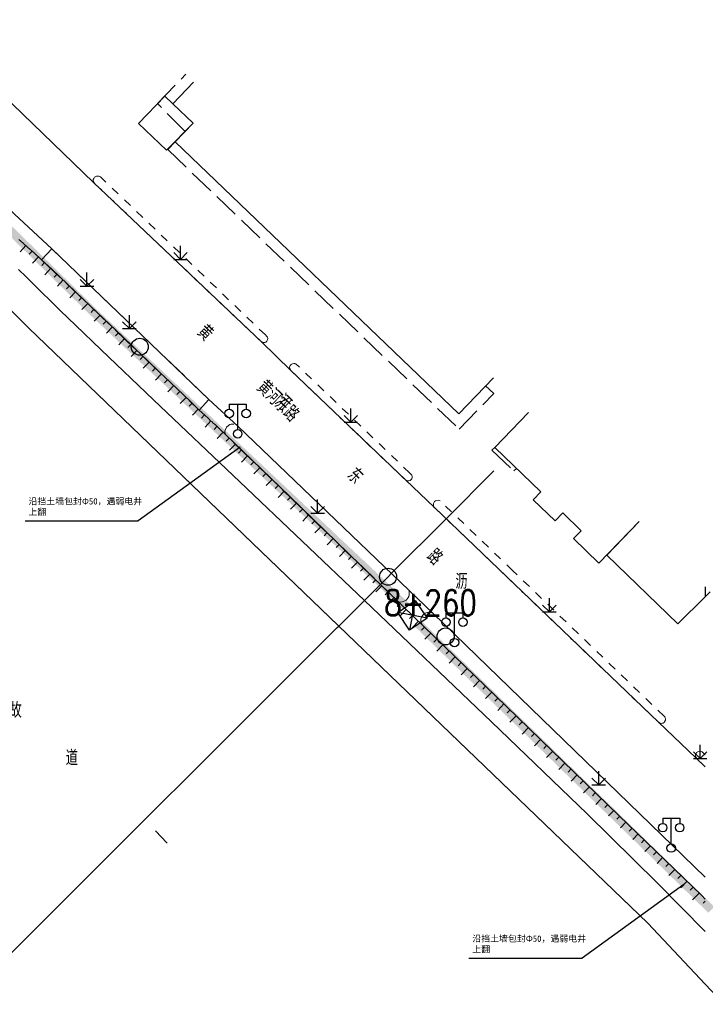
# Model space of a CAD drawing. Extents: x 39527407 to 39530665, y 3786466 to 3790957.
# Tile 42 of 113: x 39529252 to 39529333, y 3788021 to 3788137. Entities that reach past the tile are written whole.
import ezdxf
from ezdxf.enums import TextEntityAlignment as Align

# ---------------------------------------------------------------- set-up
doc = ezdxf.new("R2010")
doc.units = 0
doc.linetypes.add('X0', pattern=[4, 3, -1])
doc.linetypes.add('X6', pattern=[2, 1, -1])
doc.layers.get('0').update_dxf_attribs({"linetype": 'CONTINUOUS'})
for name, color, linetype in [('DLSS', 4, 'CONTINUOUS'), ('JCDL_DMX_F', 30, 'CONTINUOUS'), ('JCDL_JMDD_F', 231, 'CONTINUOUS'), ('JCDL_JT_ZJ', 100, 'CONTINUOUS'), ('JCDL_JTD_F', 100, 'CONTINUOUS'), ('JCDL_SX_ZJ', 5, 'CONTINUOUS'), ('JCDL_SXX_F', 5, 'CONTINUOUS'), ('JMD', 6, 'CONTINUOUS'), ('SXSS', 5, 'CONTINUOUS'), ('ZBTZ', 3, 'CONTINUOUS'), ('断面线', 2, 'CONTINUOUS'), ('综合管网', 1, 'CONTINUOUS')]:
    doc.layers.add(name, color=color, linetype=linetype)
for name, color, linetype, lineweight in [('JCDL_JMDX', 1, 'CONTINUOUS', 0), ('JCDL_SXX', 5, 'CONTINUOUS', 0), ('JCDL_ZBX_F', 7, 'CONTINUOUS', 0), ('TEXTL_ZJ', 7, 'CONTINUOUS', 0)]:
    doc.layers.add(name, color=color, linetype=linetype, lineweight=lineweight)
doc.styles.add('HT', font='simhei.ttf')
doc.styles.add('HZ', font='rs', dxfattribs={"width": 0.8, "bigfont": 'hztxt'})
doc.linetypes.add('10422', pattern='A,2,[150,AAA.SHX,S=1,R=0,X=0,Y=1],2,[177,AAA.SHX,S=1,R=0,X=0,Y=0.8],1e-09', length=4)
doc.linetypes.add('X35', pattern='A,2,[150,AAA.SHX,S=1,R=0,X=0,Y=1],2,[177,AAA.SHX,S=1,R=0,X=0,Y=0.8],1e-09', length=4)
doc.linetypes.add('X67', pattern='A,1,[150,symbolx.shx,S=1,R=0,X=0,Y=1],2,[153,symbolx.shx,S=1,R=0,X=0,Y=0.8],2,[145,symbolx.shx,S=1,R=0,X=0,Y=0],0,[150,symbolx.shx,S=1,R=0,X=0,Y=1],2,[153,symbolx.shx,S=1,R=0,X=0,Y=0.8],2,[150,symbolx.shx,S=1,R=0,X=0,Y=1],0.5,-0.5,[146,symbolx.shx,S=1,R=0,X=0,Y=0],-0.5,0.5,[153,symbolx.shx,S=1,R=0,X=0,Y=0.8],1', length=12)

# ---------------------------------------------------------------- blocks, each defined once
blk = doc.blocks.new('5820000')
at = {"color": 0, "linetype": 'Continuous'}
blk.add_circle((0, 0), 1, dxfattribs=at)
blk = doc.blocks.new('9530003')
at = {"color": 0}
for p, q in [((0, 0), (0, 1.6)), ((-0.8, 0), (0.8, 0))]:
    blk.add_line(p, q, dxfattribs=at)
at = {"color": 0, "linetype": 'Continuous'}
for points in [[(0, 0), (-0.8, 0.8)], [(0, 0), (0.8, 0.8)]]:
    blk.add_lwpolyline(points, dxfattribs=at)
blk = doc.blocks.new('3521000')
at = {"color": 0}
for p, q in [((-1, 3.5), (1, 3.5)), ((0, 0.5), (0, 3.5))]:
    blk.add_line(p, q, dxfattribs=at)
at = {"color": 0, "linetype": 'Continuous', "flags": 128}
for points in [[(-1, 3.5), (-1, 2.9)], [(1, 3.5), (1, 2.9)]]:
    blk.add_lwpolyline(points, dxfattribs=at)
at = {"color": 0}
for centre in [(-1, 2.4), (1, 2.4), (0, 0)]:
    blk.add_circle(centre, 0.5, dxfattribs=at)
blk = doc.blocks.new('弱电井')
at = {"layer": '综合管网', "linetype": 'Continuous', "lineweight": 30}
for p, q in [((39506004.49, 3778249.61), (39505993.97, 3778244.37)), ((39505996.61, 3778252.25), (39506001.85, 3778241.73))]:
    blk.add_line(p, q, dxfattribs=at)
blk.add_lwpolyline([(39505996.61, 3778252.25), (39506004.49, 3778249.61), (39506001.85, 3778241.73), (39505993.97, 3778244.37)], close=True, dxfattribs=at)

msp = doc.modelspace()

# ---------------------------------------------------------------- linework, layer by layer
at = {"layer": 'DLSS', "color": 9, "linetype": 'Continuous', "lineweight": 20, "elevation": -38.58}
for points in [[(39529226.97484, 3788137.42772), (39529227.37999, 3788137.12871), (39529236.31999, 3788128.82271), (39529244.258, 3788121.55472), (39529248.215, 3788117.78972), (39529251.54999, 3788114.51771), (39529255.912, 3788110.44171), (39529274.417, 3788092.71271), (39529277.831, 3788089.56071), (39529300.83, 3788067.50871), (39529332.843, 3788036.45119)], [(39529240.32173, 3788137.42772), (39529244.17999, 3788133.99471), (39529247.093, 3788131.32872), (39529251.297, 3788127.48672), (39529260.84899, 3788118.25372), (39529280.592, 3788099.49072), (39529284.05099, 3788096.11971), (39529297.544, 3788083.23971), (39529300.97799, 3788079.97371), (39529327.329, 3788054.70071), (39529331.723, 3788050.52772), (39529332.843, 3788049.44006)]]:
    msp.add_lwpolyline(points, dxfattribs=at)
at = {"layer": 'DLSS', "color": 9, "linetype": 'X6', "lineweight": 0, "elevation": -38.58}
for points in [[(39529279.92202, 3788100.12744), (39529280.28435, 3788099.7831), (39529280.67207, 3788099.44056), (39529280.80726, 3788099.39884), (39529280.94873, 3788099.39997), (39529280.99498, 3788099.40996), (39529281.1243, 3788099.46734), (39529281.23895, 3788099.5739), (39529281.30777, 3788099.716), (39529281.33388, 3788099.90152), (39529281.29366, 3788100.05074), (39529281.245, 3788100.13172), (39529281.06363, 3788100.30565), (39529261.65699, 3788118.91571), (39529261.54787, 3788118.97848), (39529261.47454, 3788119.00457), (39529261.4298, 3788119.0143), (39529261.18682, 3788118.98957), (39529260.96775, 3788118.87733), (39529260.86395, 3788118.74498), (39529260.80975, 3788118.60227), (39529260.79694, 3788118.50111), (39529260.79776, 3788118.45008), (39529260.8005, 3788118.42553), (39529260.89873, 3788118.21671), (39529261.08125, 3788118.03299), (39529279.92202, 3788100.12744)], [(39529297.3169, 3788083.45648), (39529297.69281, 3788083.14649), (39529297.86274, 3788083.11367), (39529297.9623, 3788083.12419), (39529298.10184, 3788083.17867), (39529298.15578, 3788083.21649), (39529298.29348, 3788083.37773), (39529298.32737, 3788083.54707), (39529298.32765, 3788083.65228), (39529298.28484, 3788083.79037), (39529298.231, 3788083.87471), (39529298.05371, 3788084.04492), (39529284.67748, 3788096.87467), (39529284.58629, 3788096.92056), (39529284.53472, 3788096.92963), (39529284.39414, 3788096.93602), (39529284.23758, 3788096.91367), (39529284.08785, 3788096.83191), (39529283.97355, 3788096.6892), (39529283.92766, 3788096.6104), (39529283.9176, 3788096.49398), (39529283.93131, 3788096.31117), (39529284.05377, 3788096.12441), (39529297.3169, 3788083.45648)], [(39529327.20663, 3788054.81808), (39529327.40209, 3788054.65832), (39529327.63528, 3788054.56445), (39529327.78095, 3788054.57614), (39529327.87334, 3788054.60767), (39529327.99576, 3788054.68747), (39529328.05564, 3788054.7517), (39529328.14236, 3788054.95633), (39529328.16033, 3788055.07122), (39529328.13071, 3788055.2232), (39529328.0607, 3788055.35148), (39529327.994, 3788055.42271), (39529310.19053, 3788072.54319), (39529301.6239, 3788080.7704), (39529301.53151, 3788080.81577), (39529301.44174, 3788080.83989), (39529301.24589, 3788080.82895), (39529301.08626, 3788080.77427), (39529300.98716, 3788080.69787), (39529300.88136, 3788080.54778), (39529300.84778, 3788080.45048), (39529300.83499, 3788080.29693), (39529300.84454, 3788080.21378), (39529300.90383, 3788080.04062), (39529301.11334, 3788079.8439), (39529327.20663, 3788054.81808)], [(39529332.843, 3788050.86808), (39529332.493, 3788051.20971), (39529332.34801, 3788051.27321), (39529332.26215, 3788051.28829), (39529332.05216, 3788051.25476), (39529331.81518, 3788051.11956), (39529331.75128, 3788051.03526), (39529331.70516, 3788050.94006), (39529331.6786, 3788050.83767), (39529331.67987, 3788050.66691), (39529331.97124, 3788050.28664), (39529332.843, 3788049.44006)]]:
    msp.add_lwpolyline(points, dxfattribs=at)
at = {"layer": 'JCDL_DMX_F', "color": 9, "linetype": 'X35', "lineweight": 0, "elevation": -38.58}
msp.add_lwpolyline([(39529252.00846, 3788108.00263), (39529252.89051, 3788107.15611), (39529253.58189, 3788106.48211), (39529254.15677, 3788105.90933), (39529254.78727, 3788105.28081), (39529255.68755, 3788104.39744), (39529256.96388, 3788103.15578), (39529258.69799, 3788101.47572), (39529261.73531, 3788098.55714), (39529267.90605, 3788092.66399), (39529278.04379, 3788083.00166), (39529292.7236, 3788069.02116), (39529307.69539, 3788054.72998), (39529318.92969, 3788043.90086), (39529327.17002, 3788035.80557), (39529332.843, 3788030.05658)], dxfattribs=at)
at = {"layer": 'JCDL_JMDX', "color": 9, "linetype": 'X67', "lineweight": 0, "elevation": -38.58}
msp.add_lwpolyline([(39529199.67647, 3788137.42772), (39529218.689, 3788126.77571), (39529220.224, 3788125.76372), (39529222.644, 3788123.18371), (39529226.79299, 3788119.52571), (39529233.895, 3788115.49472), (39529238.286, 3788113.95472), (39529241.308, 3788112.25572), (39529242.72599, 3788111.30572), (39529244.16699, 3788110.14472), (39529253.181, 3788101.12772), (39529326.073, 3788031.05372), (39529332.843, 3788023.87398)], dxfattribs=at)
at = {"layer": 'JCDL_JMDX', "color": 9, "linetype": 'X0', "lineweight": 0, "elevation": -38.58}
for points in [[(39529271.62699, 3788124.26171), (39529268.372, 3788127.55571), (39529271.68876, 3788130.99578)], [(39529270.458, 3788123.04671), (39529269.575, 3788122.13071), (39529303.86799, 3788089.21871), (39529307.95399, 3788093.40672), (39529306.98907, 3788094.33277)], [(39529308.05597, 3788087.06336), (39529307.73499, 3788086.73071), (39529310.30984, 3788084.30464)], [(39529310.30984, 3788084.30464), (39529310.61124, 3788084.59778)]]:
    msp.add_lwpolyline(points, dxfattribs=at)
at = {"layer": 'JCDL_SXX', "color": 9, "linetype": 'Continuous', "lineweight": 0, "elevation": -38.58}
for points in [[(39529332.843, 3788033.88624), (39529332.41627, 3788034.30055), (39529322.68148, 3788043.73573), (39529308.16018, 3788057.80161), (39529293.63493, 3788071.86852), (39529283.8853, 3788081.30754), (39529278.39167, 3788086.62142), (39529276.357, 3788088.58171), (39529275.65704, 3788089.24842), (39529275.17612, 3788089.70407), (39529274.88724, 3788089.97393), (39529274.75091, 3788090.09539), (39529274.62079, 3788090.21047), (39529274.35528, 3788090.45639), (39529273.91847, 3788090.86684), (39529273.28559, 3788091.46481), (39529272.31813, 3788092.3843), (39529270.62476, 3788094.00223), (39529267.9877, 3788096.52709), (39529264.25068, 3788100.10824), (39529260.49215, 3788103.70729), (39529257.77428, 3788106.29939), (39529255.9284, 3788108.04423), (39529254.729, 3788109.15671), (39529253.83162, 3788109.97405), (39529253.12006, 3788110.61041), (39529252.54304, 3788111.11041), (39529252.04054, 3788111.52758)], [(39529252.85375, 3788110.84117), (39529252.19891, 3788110.08548)], [(39529253.60279, 3788110.1787), (39529253.26948, 3788109.806)], [(39529254.34397, 3788109.5074), (39529253.66313, 3788108.75989)], [(39529255.08034, 3788108.83084), (39529254.74032, 3788108.46425)], [(39529255.81351, 3788108.15079), (39529255.11889, 3788107.4019)], [(39529256.54124, 3788107.46494), (39529256.19777, 3788107.10158)], [(39529257.26796, 3788106.778), (39529256.57433, 3788106.04421)], [(39529257.99374, 3788106.09008), (39529257.64866, 3788105.72826)], [(39529258.71739, 3788105.39992), (39529258.02671, 3788104.67572)], [(39529259.44105, 3788104.70975), (39529259.09596, 3788104.34793)], [(39529260.1647, 3788104.01959), (39529259.47276, 3788103.29407)], [(39529260.88759, 3788103.32863), (39529260.54178, 3788102.96749)], [(39529261.60985, 3788102.63701), (39529260.91735, 3788101.91382)], [(39529262.33212, 3788101.94539), (39529261.98631, 3788101.58426)], [(39529263.05438, 3788101.25378), (39529262.36264, 3788100.53138)], [(39529263.77665, 3788100.56216), (39529263.43084, 3788100.20103)], [(39529264.49882, 3788099.87045), (39529263.80659, 3788099.14809)], [(39529265.22083, 3788099.17856), (39529264.87488, 3788098.81756)], [(39529265.94283, 3788098.48667), (39529265.25081, 3788097.76453)], [(39529266.66483, 3788097.79478), (39529266.31889, 3788097.43378)], [(39529267.38684, 3788097.10289), (39529266.6952, 3788096.38115)], [(39529268.10889, 3788096.41106), (39529267.76311, 3788096.0499)], [(39529268.8312, 3788095.71948), (39529268.14012, 3788094.9977)], [(39529269.5535, 3788095.02791), (39529269.20772, 3788094.66675)], [(39529270.27581, 3788094.33633), (39529269.58473, 3788093.61454)], [(39529270.99849, 3788093.64515), (39529270.65308, 3788093.28364)], [(39529271.72152, 3788092.95433), (39529271.03438, 3788092.23515)], [(39529272.44486, 3788092.26385), (39529272.10041, 3788091.90142)], [(39529273.16971, 3788091.57494), (39529272.49112, 3788090.86095)], [(39529273.89626, 3788090.88782), (39529273.55287, 3788090.52439)], [(39529274.6269, 3788090.20507), (39529273.97168, 3788089.46428)], [(39529275.36235, 3788089.52763), (39529275.01846, 3788089.16467)], [(39529276.08718, 3788088.83871), (39529275.39411, 3788088.11108)], [(39529276.8088, 3788088.14642), (39529276.46189, 3788087.78635)], [(39529277.52895, 3788087.4526), (39529276.8311, 3788086.72828)], [(39529278.24909, 3788086.75878), (39529277.90218, 3788086.39871)], [(39529278.96813, 3788086.06381), (39529278.27079, 3788085.34288)], [(39529279.6869, 3788085.36856), (39529279.33928, 3788085.00918)], [(39529280.40567, 3788084.67332), (39529279.71041, 3788083.95453)], [(39529281.12444, 3788083.97807), (39529280.77682, 3788083.61868)], [(39529281.84321, 3788083.28282), (39529281.14791, 3788082.564)], [(39529282.56198, 3788082.58757), (39529282.21435, 3788082.22818)], [(39529283.28075, 3788081.89232), (39529282.58542, 3788081.17347)], [(39529283.99947, 3788081.19702), (39529283.65168, 3788080.83779)], [(39529284.71793, 3788080.50145), (39529284.02236, 3788079.78299)], [(39529285.43638, 3788079.80588), (39529285.0886, 3788079.44665)], [(39529286.15484, 3788079.11031), (39529285.45927, 3788078.39185)], [(39529286.8733, 3788078.41474), (39529286.52551, 3788078.05551)], [(39529287.59176, 3788077.71917), (39529286.89619, 3788077.00071)], [(39529288.31022, 3788077.0236), (39529287.96243, 3788076.66437)], [(39529289.02868, 3788076.32803), (39529288.33306, 3788075.60953)], [(39529289.74713, 3788075.63246), (39529289.39935, 3788075.27323)], [(39529290.46559, 3788074.93689), (39529289.76987, 3788074.21828)], [(39529291.18405, 3788074.24132), (39529290.83626, 3788073.88209)], [(39529291.90251, 3788073.54575), (39529291.20669, 3788072.82703)], [(39529292.62097, 3788072.85018), (39529292.27318, 3788072.49095)], [(39529293.33942, 3788072.15461), (39529292.6435, 3788071.43578)], [(39529294.05782, 3788071.45897), (39529293.70998, 3788071.0998)], [(39529294.77617, 3788070.76329), (39529294.0802, 3788070.04464)], [(39529295.49452, 3788070.06761), (39529295.14668, 3788069.70843)], [(39529296.21287, 3788069.37193), (39529295.51701, 3788068.65339)], [(39529296.93122, 3788068.67624), (39529296.58338, 3788068.31707)], [(39529297.64957, 3788067.98056), (39529296.95382, 3788067.26214)], [(39529298.36792, 3788067.28488), (39529298.02008, 3788066.9257)], [(39529299.08627, 3788066.5892), (39529298.38817, 3788065.86836)], [(39529299.80462, 3788065.89351), (39529299.45678, 3788065.53434)], [(39529300.52297, 3788065.19783), (39529299.8191, 3788064.47103)], [(39529301.24132, 3788064.50215), (39529300.89347, 3788064.14298)], [(39529301.95967, 3788063.80647), (39529301.25003, 3788063.07371)], [(39529302.67802, 3788063.11079), (39529302.33017, 3788062.75161)], [(39529303.39636, 3788062.4151), (39529302.68095, 3788061.67638)], [(39529304.11471, 3788061.71942), (39529303.76687, 3788061.36025)], [(39529304.83306, 3788061.02374), (39529304.11188, 3788060.27906)], [(39529305.55141, 3788060.32806), (39529305.20357, 3788059.96888)], [(39529306.26976, 3788059.63238), (39529305.54281, 3788058.88173)], [(39529306.98811, 3788058.93669), (39529306.64027, 3788058.57752)], [(39529307.70646, 3788058.24101), (39529306.97373, 3788057.48441)], [(39529308.42479, 3788057.5453), (39529308.07691, 3788057.18616)], [(39529309.14307, 3788056.84955), (39529308.40459, 3788056.08716)], [(39529309.86135, 3788056.15379), (39529309.51347, 3788055.79465)], [(39529310.57963, 3788055.45804), (39529309.84037, 3788054.69484)], [(39529311.29791, 3788054.76229), (39529310.95003, 3788054.40315)], [(39529312.01619, 3788054.06653), (39529311.28225, 3788053.30883)], [(39529312.73447, 3788053.37078), (39529312.38659, 3788053.01164)], [(39529313.45275, 3788052.67503), (39529312.72413, 3788051.92282)], [(39529314.17103, 3788051.97927), (39529313.82315, 3788051.62013)], [(39529314.88931, 3788051.28352), (39529314.16602, 3788050.53681)], [(39529315.60759, 3788050.58777), (39529315.25971, 3788050.22863)], [(39529316.32587, 3788049.89201), (39529315.6079, 3788049.1508)], [(39529317.04415, 3788049.19626), (39529316.69628, 3788048.83712)], [(39529317.76243, 3788048.5005), (39529317.05095, 3788047.76598)], [(39529318.48071, 3788047.80475), (39529318.13284, 3788047.44561)], [(39529319.19899, 3788047.109), (39529318.51079, 3788046.39851)], [(39529319.91728, 3788046.41324), (39529319.5694, 3788046.0541)], [(39529320.63556, 3788045.71749), (39529319.97064, 3788045.03104)], [(39529321.35384, 3788045.02174), (39529321.00596, 3788044.6626)], [(39529322.07212, 3788044.32598), (39529321.43048, 3788043.66357)], [(39529322.79036, 3788043.6302), (39529322.44238, 3788043.27116)], [(39529323.50844, 3788042.93423), (39529322.87124, 3788042.27679)], [(39529324.22651, 3788042.23826), (39529323.87852, 3788041.87922)], [(39529324.94458, 3788041.54229), (39529324.30031, 3788040.87756)], [(39529325.66265, 3788040.84632), (39529325.31466, 3788040.48728)], [(39529326.38072, 3788040.15035), (39529325.72939, 3788039.47833)], [(39529327.09879, 3788039.45437), (39529326.7508, 3788039.09534)], [(39529327.81686, 3788038.75841), (39529327.15847, 3788038.0791)], [(39529328.53493, 3788038.06244), (39529328.18695, 3788037.7034)], [(39529329.253, 3788037.36647), (39529328.56495, 3788036.65656)], [(39529329.97107, 3788036.67049), (39529329.62309, 3788036.31146)], [(39529330.68914, 3788035.97452), (39529329.95688, 3788035.21901)], [(39529331.40721, 3788035.27856), (39529331.05923, 3788034.91952)], [(39529332.12528, 3788034.58258), (39529331.34882, 3788033.78146)], [(39529332.843, 3788033.65048), (39529332.59922, 3788033.41314)]]:
    msp.add_lwpolyline(points, dxfattribs=at)
at = {"layer": 'JCDL_SXX_F', "color": 9, "linetype": 'Continuous', "lineweight": 0, "elevation": -38.58}
msp.add_lwpolyline([(39529268.1311, 3788041.91799), (39529269.50742, 3788040.46687)], dxfattribs=at)
at = {"layer": 'JCDL_ZBX_F', "color": 9, "linetype": 'X0', "lineweight": 0, "elevation": -38.58}
for points in [[(39529273.28559, 3788091.46481), (39529274.417, 3788092.71271), (39529255.912, 3788110.44171), (39529254.729, 3788109.15671), (39529273.28559, 3788091.46481)], [(39529297.94, 3788070.27471), (39529297.99405, 3788070.07036), (39529298.00601, 3788069.85928), (39529297.99051, 3788069.71905), (39529297.93273, 3788069.51568), (39529297.87218, 3788069.38826), (39529297.83568, 3788069.32785), (39529297.63531, 3788069.08901), (39529297.46515, 3788068.9819), (39529297.28845, 3788068.90282), (39529297.15212, 3788068.86653), (39529296.94162, 3788068.8468), (39529296.80092, 3788068.85712), (39529296.73148, 3788068.86968), (39529276.357, 3788088.58171), (39529276.30346, 3788088.84488), (39529276.3058, 3788088.96745), (39529276.35116, 3788089.18924), (39529276.47882, 3788089.42976), (39529276.70928, 3788089.65046), (39529276.8887, 3788089.7428), (39529277.01775, 3788089.78136), (39529277.3577, 3788089.79092)], [(39529300.83, 3788067.50871), (39529300.45101, 3788067.64576), (39529300.11461, 3788067.63234), (39529299.87508, 3788067.54505), (39529299.62698, 3788067.34161), (39529299.4805, 3788067.16388), (39529299.36882, 3788066.84627), (39529299.36278, 3788066.57651), (39529299.40764, 3788066.37887), (39529299.4586, 3788066.25753)]]:
    msp.add_lwpolyline(points, dxfattribs=at)
at = {"layer": 'JMD', "color": 9, "linetype": 'Continuous', "lineweight": 0, "elevation": -38.58}
for points in [[(39529307.89364, 3788095.27529), (39529303.81875, 3788091.02942), (39529270.458, 3788123.04671), (39529272.55694, 3788125.22825), (39529270.16699, 3788127.52772), (39529272.61717, 3788130.07979)], [(39529272.55694, 3788125.22825), (39529269.422, 3788122.06472), (39529266.127, 3788125.19172), (39529269.23621, 3788128.42328), (39529270.16699, 3788127.52772), (39529272.55694, 3788125.22825)], [(39529325.06627, 3788078.32095), (39529320.3216, 3788073.43017), (39529317.32761, 3788076.31916), (39529318.22546, 3788077.25085), (39529316.05899, 3788079.34127), (39529315.16699, 3788078.41572), (39529312.58068, 3788080.90134), (39529313.47759, 3788081.83205), (39529308.05597, 3788087.06336), (39529312.03607, 3788091.18828)], [(39529333.43229, 3788070.05786), (39529332.843, 3788069.47735), (39529332.843, 3788070.63991)]]:
    msp.add_lwpolyline(points, dxfattribs=at)
at = {"layer": 'JMD', "color": 9, "elevation": -38.58}
msp.add_lwpolyline([(39529332.843, 3788070.63991), (39529332.843, 3788069.47735), (39529329.59699, 3788066.27972), (39529321.2451, 3788074.38211), (39529325.06627, 3788078.32095)], dxfattribs=at)
at = {"layer": 'SXSS', "color": 9, "linetype": '10422', "flags": 128}
msp.add_lwpolyline([(39529709.517, 3787564.26083), (39529708.31982, 3787566.30995), (39529708.34708, 3787566.82102), (39529708.57214, 3787568.23476), (39529708.98535, 3787569.85439), (39529709.01559, 3787571.04819), (39529708.78021, 3787572.21894), (39529708.099, 3787573.71571), (39529699.731, 3787587.87372), (39529698.26, 3787594.58171), (39529697.875, 3787595.90372), (39529697.48177, 3787596.70536), (39529696.83, 3787597.63472), (39529680.57707, 3787617.62259), (39529674.64409, 3787624.91897), (39529671.96556, 3787622.64845), (39529670.5004, 3787624.3769), (39529673.08288, 3787626.56599), (39529663.90439, 3787637.42771), (39529649.789, 3787654.13172), (39529622.53434, 3787686.87647), (39529598.71099, 3787715.49872), (39529585.315, 3787732.26171), (39529585.7501, 3787732.67985), (39529584.284, 3787734.49272), (39529582.843, 3787733.26843), (39529582.41696, 3787732.90646), (39529582.286, 3787732.92894), (39529581.88257, 3787733.0131), (39529581.49045, 3787733.13994), (39529580.99298, 3787733.37284), (39529580.64445, 3787733.59276), (39529580.22008, 3787733.94152), (39529579.8968, 3787734.28936), (39529579.61195, 3787734.68377), (39529579.47405, 3787734.92149), (39529579.25083, 3787735.42338), (39529579.07589, 3787736.08699), (39529579.02591, 3787736.90848), (39529581.17099, 3787738.66171), (39529579.73394, 3787740.57223), (39529579.252, 3787740.20971), (39529564.82, 3787759.65372), (39529530.048, 3787806.58772), (39529494.486, 3787854.92272), (39529493.35399, 3787855.98871), (39529491.669, 3787856.84671), (39529490.90699, 3787856.97571), (39529488.78199, 3787856.52171), (39529488.61765, 3787856.50739), (39529488.12304, 3787856.49592), (39529487.79319, 3787856.50846), (39529487.30214, 3787856.57256), (39529486.66195, 3787856.73229), (39529486.34794, 3787856.83404), (39529485.60265, 3787857.18659), (39529485.18298, 3787857.4486), (39529484.78909, 3787857.74798), (39529484.09199, 3787858.44871), (39529483.01991, 3787859.67884), (39529470.308, 3787874.26472), (39529469.82272, 3787875.04357), (39529469.50075, 3787875.90294), (39529469.40509, 3787876.35228), (39529469.34756, 3787876.96193), (39529469.35747, 3787877.42124), (39529469.38933, 3787877.72593), (39529469.715, 3787878.90372), (39529470.901, 3787881.83472), (39529469.998, 3787883.22071), (39529465.14299, 3787889.00971), (39529435.19275, 3787920.07342), (39529423.4, 3787932.03971), (39529388.43098, 3787966.13733), (39529362.604, 3787991.32072), (39529363.0965, 3787991.77039), (39529361.38401, 3787993.65373), (39529359.55199, 3787992.03472), (39529359.42546, 3787992.04214), (39529359.049, 3787992.09462), (39529358.44293, 3787992.27685), (39529358.21215, 3787992.38169), (39529357.99009, 3787992.50392), (39529357.67621, 3787992.71828), (39529357.34487, 3787993.00863), (39529356.84341, 3787993.66372), (39529356.67038, 3787994.00215), (39529356.51749, 3787994.41844), (39529356.44618, 3787994.72721), (39529356.39048, 3787995.35758), (39529358.1089, 3787997.14814), (39529356.0522, 3787999.32165), (39529355.731, 3787999.01772), (39529340.28299, 3788015.98371), (39529332.843, 3788023.87398), (39529326.073, 3788031.05372), (39529284.5943, 3788070.92886), (39529253.181, 3788101.12772), (39529244.16699, 3788110.14472), (39529242.72599, 3788111.30572), (39529241.308, 3788112.25572), (39529238.286, 3788113.95472), (39529233.895, 3788115.49472), (39529230.0989, 3788117.64933), (39529226.79299, 3788119.52571), (39529222.644, 3788123.18371), (39529220.224, 3788125.76372), (39529219.22733, 3788126.4208), (39529218.689, 3788126.77571), (39529199.67647, 3788137.42772), (39529192.10891, 3788141.6816)], dxfattribs=at)
at = {"layer": '断面线', "color": 9, "elevation": -38.58, "flags": 128}
msp.add_lwpolyline([(39529215.07057, 3787991.45791), (39529229.11587, 3788005.49439), (39529233.0542, 3788009.43024), (39529240.91573, 3788017.28684), (39529244.68173, 3788021.05047), (39529244.89947, 3788021.26808), (39529251.81771, 3788028.18197), (39529258.71167, 3788035.0716), (39529266.37572, 3788042.73084), (39529274.0184, 3788050.36871), (39529280.73853, 3788057.08462), (39529289.50704, 3788065.84762), (39529289.68984, 3788066.03031), (39529294.59823, 3788070.93562), (39529295.50421, 3788071.84103), (39529295.89956, 3788072.23613), (39529302.3374, 3788078.66992), (39529307.96633, 3788084.29532)], dxfattribs=at)
at = {"layer": '断面线', "color": 9}
msp.add_circle((39529295.50421, 3788071.84103, -38.58), 1, dxfattribs=at)
at = {"layer": '综合管网', "color": 1, "linetype": 'Continuous', "lineweight": 30}
for p, q in [((39529278.07564, 3788087.09044, -38.58), (39529266.08264, 3788078.40517, 77.16)), ((39529252.77386, 3788078.40517, 77.16), (39529266.08264, 3788078.40517, 77.16)), ((39529330.32301, 3788035.59677, -38.58), (39529318.33001, 3788026.9115, 77.16)), ((39529305.02123, 3788026.9115, 77.16), (39529318.33001, 3788026.9115, 77.16))]:
    msp.add_line(p, q, dxfattribs=at)
at = {"layer": '综合管网', "color": 6, "linetype": 'Continuous', "lineweight": 30, "const_width": 1, "elevation": -38.58, "flags": 128}
for points in [[(39529237.54668, 3788125.8223), (39529260.84758, 3788102.96776)], [(39529260.84758, 3788102.96776), (39529297.66241, 3788068.31298)], [(39529299.07342, 3788066.25677), (39529333.5485, 3788032.62238)]]:
    msp.add_lwpolyline(points, dxfattribs=at)

# ---------------------------------------------------------------- block references
at = {"layer": 'JCDL_JMDD_F', "color": 9}
for p in [(39529277.80599, 3788088.65271, -38.58), (39529303.318, 3788064.08071, -38.58), (39529328.833, 3788039.88771, -38.58)]:
    msp.add_blockref('3521000', p, dxfattribs=at)
at = {"layer": 'JCDL_JTD_F', "color": 9}
for p in [(39529266.28099, 3788098.91971, -38.58), (39529302.273, 3788064.80371, -38.58)]:
    msp.add_blockref('5820000', p, dxfattribs=at)
at = {"layer": 'ZBTZ', "color": 9}
for p in [(39529271.07306, 3788109.20862, -38.58), (39529260.06261, 3788106.05143, -38.58), (39529265.06186, 3788101.05218, -38.58), (39529291.12208, 3788090.03292, -38.58), (39529287.21445, 3788079.32471, -38.58), (39529314.49513, 3788067.70572, -38.58), (39529332.24233, 3788050.43207, -38.58), (39529320.30666, 3788047.32372, -38.58)]:
    msp.add_blockref('9530003', p, dxfattribs=at)
at = {"layer": '综合管网', "color": 9, "linetype": 'Continuous', "lineweight": 30, "xscale": 0.3000000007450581, "yscale": 0.3000000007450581, "zscale": 0.3000000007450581, "rotation": 322.9863596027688}
msp.add_blockref('弱电井', (29383371.28219, 10017841.4056, -38.58), dxfattribs=at)

# ---------------------------------------------------------------- texts
at = {"layer": 'JCDL_JT_ZJ', "color": 9, "lineweight": 0, "style": 'HZ', "width": 0.8}
for s, p in [('黄', (39529272.49638, 3788100.05211, -38.58)), ('河', (39529281.66501, 3788091.86456, -38.58)), ('东', (39529290.13299, 3788083.20716, -38.58)), ('路', (39529299.49911, 3788073.64471, -38.58))]:
    msp.add_text(s, height=1.8, rotation=315.9753836, dxfattribs=at).set_placement(p, align=Align.BOTTOM_LEFT)
msp.add_text('沥', height=1.8, dxfattribs=at).set_placement((39529303.42597, 3788069.83766, -38.58), align=Align.BOTTOM_LEFT)
at = {"layer": 'JCDL_SX_ZJ', "color": 9, "lineweight": 0, "style": 'HZ', "width": 0.8}
for s, p in [('故', (39529250.94901, 3788054.6822, -38.58)), ('道', (39529257.55751, 3788049.07035, -38.58))]:
    msp.add_text(s, height=1.8, dxfattribs=at).set_placement(p, align=Align.BOTTOM_LEFT)
at = {"layer": 'TEXTL_ZJ', "color": 9, "style": 'HZ', "width": 0.8}
msp.add_text('黄河东路', height=1.8, rotation=-44.157121, dxfattribs=at).set_placement((39529279.50055, 3788093.5264, -38.58), align=Align.BOTTOM_LEFT)
at = {"layer": '断面线', "color": 9, "linetype": 'Continuous', "style": 'HZ', "width": 0.8}
msp.add_text('8+260', height=3, dxfattribs=at).set_placement((39529305.95782, 3788068.76627, -38.58), align=Align.MIDDLE_RIGHT)
at = {"layer": '综合管网', "color": 1, "linetype": 'Continuous', "lineweight": 30, "char_height": 0.75, "width": 13.6571455, "attachment_point": 1, "style": 'HT'}
for insert in [(39529253.17197, 3788081.09302, 77.16), (39529305.41935, 3788029.59935, 77.16)]:
    msp.add_mtext('沿挡土墙包封Φ50，遇弱电井上翻', dxfattribs=dict(at, insert=insert))

doc.saveas('drawing.dxf')
